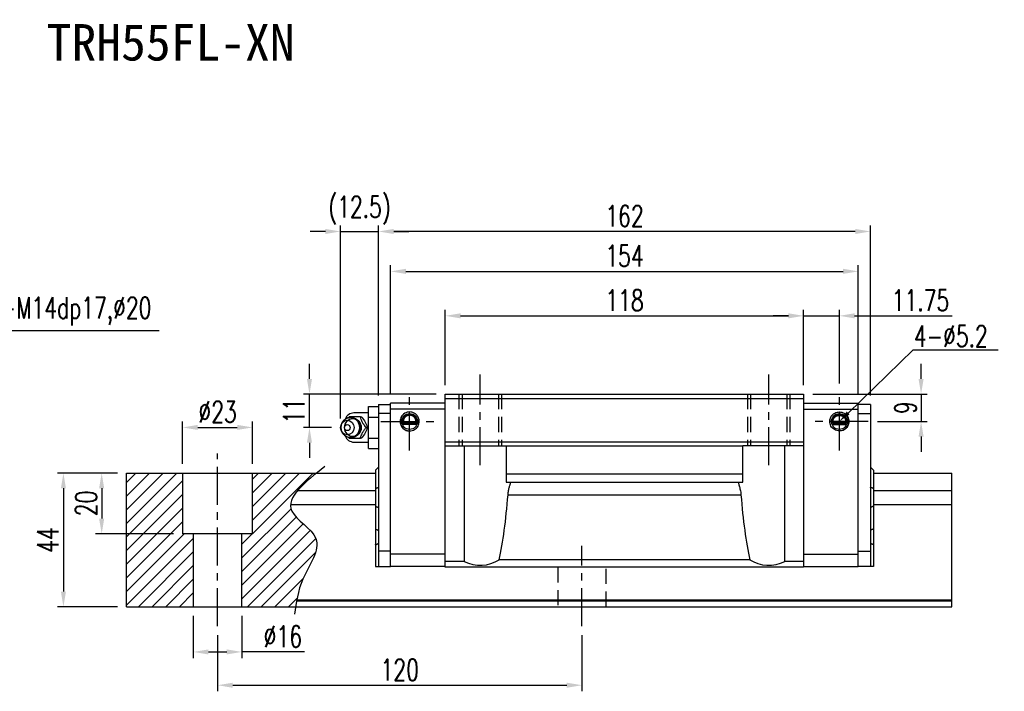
# Model space of a CAD drawing. Header units: millimetres. Extents: x 714 to 1254, y 174 to 638.
# Tile 3 of 3: x 930 to 1254, y 174 to 395. Entities that reach past the tile are written whole.
import ezdxf
from ezdxf import colors
from ezdxf.entities.mleader import LeaderData, LeaderLine
from ezdxf.enums import TextEntityAlignment as Align
from ezdxf.math import Vec2, Vec3

# ---------------------------------------------------------------- set-up
doc = ezdxf.new("R2010")
doc.units = ezdxf.units.MM
doc.header["$LTSCALE"] = 10
doc.linetypes.add('CENTER', pattern=[2, 1.25, -0.25, 0.25, -0.25])
doc.linetypes.add('DASHED', pattern=[0.75, 0.5, -0.25])
for name, color, linetype in [('2', 7, 'Continuous'), ('CHA', 7, 'Continuous'), ('CL', 1, 'CENTER'), ('DIM', 4, 'Continuous'), ('OUT', 3, 'Continuous')]:
    doc.layers.add(name, color=color, linetype=linetype)
doc.styles.add('DIM-7', font='SIMPLEX.shx', dxfattribs={"width": 0.7, "bigfont": 'chineset.shx'})
doc.styles.get("Standard").update_dxf_attribs({"font": 'arial.ttf'})
doc.styles.add('T', font='kaiu.ttf')
doc.dimstyles.new('CNS', dxfattribs={"dimtxt": 3.5, "dimasz": 2.5, "dimexe": 1, "dimexo": 1.5, "dimgap": 0.09, "dimtad": 0, "dimdsep": 46, "dimtxsty": 'DIM-7', "dimcen": 0.09, "dimclrd": 1, "dimclre": 1, "dimclrt": 4, "dimadec": 0, "dimazin": 0, "dimtfac": 1, "dimtix": 1, "dimtmove": 2, "dimatfit": 3, "dimfxl": 1, "dimtvp": 0.971429, "dimtolj": 1, "dimarcsym": 0})

# ---------------------------------------------------------------- blocks, each defined once
blk = doc.blocks.new('*D45')
at = {"layer": 'DEFPOINTS', "color": 0}
for p in [(965.13, 245.84), (956.97, 225.84), (983.63, 225.84)]:
    blk.add_point(p, dxfattribs=at)
at = {"layer": 'DIM', "color": 7, "lineweight": -2}
for p, q in [((962.13, 245.84), (954.97, 245.84)), ((956.97, 240.84), (956.97, 230.84)), ((980.63, 225.84), (954.97, 225.84))]:
    blk.add_line(p, q, dxfattribs=at)
at = {"layer": 'DIM', "color": 7}
for points in [[(956.13, 240.84), (957.8, 240.84), (956.97, 245.84)], [(956.13, 230.84), (957.8, 230.84), (956.97, 225.84)]]:
    blk.add_solid(points, dxfattribs=at)
at = {"layer": 'DIM', "color": 7, "insert": (951.87, 235.84), "char_height": 7, "attachment_point": 5, "rotation": 90, "style": 'DIM-7'}
blk.add_mtext('\\A1;20', dxfattribs=at)
blk = doc.blocks.new('*D46')
at = {"layer": 'DEFPOINTS', "color": 0}
for p in [(965.13, 245.84), (944.37, 201.84), (965.13, 201.84)]:
    blk.add_point(p, dxfattribs=at)
at = {"layer": 'DIM', "color": 7, "lineweight": -2}
for p, q in [((962.13, 245.84), (942.37, 245.84)), ((944.37, 240.84), (944.37, 206.84)), ((962.13, 201.84), (942.37, 201.84))]:
    blk.add_line(p, q, dxfattribs=at)
at = {"layer": 'DIM', "color": 7}
for points in [[(943.54, 240.84), (945.2, 240.84), (944.37, 245.84)], [(943.54, 206.84), (945.2, 206.84), (944.37, 201.84)]]:
    blk.add_solid(points, dxfattribs=at)
at = {"layer": 'DIM', "color": 7, "insert": (939.27, 223.84), "char_height": 7, "attachment_point": 5, "rotation": 90, "style": 'DIM-7'}
blk.add_mtext('\\A1;44', dxfattribs=at)
blk = doc.blocks.new('*D47')
at = {"layer": 'DEFPOINTS', "color": 0}
for p in [(995.13, 195.43), (1115.13, 195.43), (1115.13, 176)]:
    blk.add_point(p, dxfattribs=at)
at = {"layer": 'DIM', "color": 7, "lineweight": -2}
for p, q in [((995.13, 192.43), (995.13, 174)), ((1115.13, 192.43), (1115.13, 174)), ((1000.13, 176), (1110.13, 176))]:
    blk.add_line(p, q, dxfattribs=at)
at = {"layer": 'DIM', "color": 7}
for points in [[(1000.13, 176.83), (1000.13, 175.16), (995.13, 176)], [(1110.13, 176.83), (1110.13, 175.16), (1115.13, 176)]]:
    blk.add_solid(points, dxfattribs=at)
at = {"layer": 'DIM', "color": 7, "insert": (1055.13, 181.1), "char_height": 7, "attachment_point": 5, "style": 'DIM-7'}
blk.add_mtext('\\A1;120', dxfattribs=at)
blk = doc.blocks.new('*D49')
at = {"layer": 'DEFPOINTS', "color": 0}
for p in [(1188.13, 297.62), (1070.13, 271.84), (1188.13, 271.84)]:
    blk.add_point(p, dxfattribs=at)
at = {"layer": 'DIM', "color": 7, "lineweight": -2}
for p, q in [((1070.13, 274.84), (1070.13, 299.62)), ((1188.13, 274.84), (1188.13, 299.62)), ((1075.13, 297.62), (1183.13, 297.62))]:
    blk.add_line(p, q, dxfattribs=at)
at = {"layer": 'DIM', "color": 7}
for points in [[(1075.13, 298.45), (1075.13, 296.78), (1070.13, 297.62)], [(1183.13, 298.45), (1183.13, 296.78), (1188.13, 297.62)]]:
    blk.add_solid(points, dxfattribs=at)
at = {"layer": 'DIM', "color": 7, "insert": (1129.13, 302.72), "char_height": 7, "attachment_point": 5, "style": 'DIM-7'}
blk.add_mtext('\\A1;118', dxfattribs=at)
blk = doc.blocks.new('*D50')
at = {"layer": 'DEFPOINTS', "color": 0}
for p in [(1199.88, 297.62), (1199.88, 272.37), (1188.13, 271.84)]:
    blk.add_point(p, dxfattribs=at)
at = {"layer": 'DIM', "color": 7, "lineweight": -2}
for p, q in [((1188.13, 274.84), (1188.13, 299.62)), ((1199.88, 275.37), (1199.88, 299.62)), ((1183.13, 297.62), (1178.13, 297.62)), ((1188.13, 297.62), (1199.88, 297.62)), ((1204.88, 297.62), (1237.07, 297.62))]:
    blk.add_line(p, q, dxfattribs=at)
at = {"layer": 'DIM', "color": 7}
for points in [[(1183.13, 298.45), (1183.13, 296.78), (1188.13, 297.62)], [(1204.88, 298.45), (1204.88, 296.78), (1199.88, 297.62)]]:
    blk.add_solid(points, dxfattribs=at)
at = {"layer": 'DIM', "color": 7, "insert": (1226.61, 302.72), "char_height": 7, "attachment_point": 5, "style": 'DIM-7'}
blk.add_mtext('\\A1;11.75', dxfattribs=at)
blk = doc.blocks.new('*D36')
at = {"layer": 'DEFPOINTS', "color": 0}
for p in [(1188.13, 271.84), (1209.4, 262.84), (1226.8, 262.84)]:
    blk.add_point(p, dxfattribs=at)
at = {"layer": 'DIM', "color": 7, "lineweight": -2}
for p, q in [((1226.8, 276.84), (1226.8, 281.84)), ((1191.13, 271.84), (1228.8, 271.84)), ((1226.8, 271.84), (1226.8, 262.84)), ((1212.4, 262.84), (1228.8, 262.84)), ((1226.8, 257.84), (1226.8, 252.84))]:
    blk.add_line(p, q, dxfattribs=at)
at = {"layer": 'DIM', "color": 7}
for points in [[(1225.97, 276.84), (1227.64, 276.84), (1226.8, 271.84)], [(1225.97, 257.84), (1227.64, 257.84), (1226.8, 262.84)]]:
    blk.add_solid(points, dxfattribs=at)
at = {"layer": 'DIM', "color": 7, "insert": (1221.7, 267.34), "char_height": 7, "attachment_point": 5, "rotation": 90, "style": 'DIM-7'}
blk.add_mtext('\\A1;9', dxfattribs=at)
blk = doc.blocks.new('*D51')
at = {"layer": 'DEFPOINTS', "color": 0}
for p in [(1006.63, 260.88), (983.63, 245.84), (1006.63, 245.84)]:
    blk.add_point(p, dxfattribs=at)
at = {"layer": 'DIM', "color": 7, "lineweight": -2}
for p, q in [((983.63, 248.84), (983.63, 262.88)), ((1006.63, 248.84), (1006.63, 262.88)), ((988.63, 260.88), (1001.63, 260.88))]:
    blk.add_line(p, q, dxfattribs=at)
at = {"layer": 'DIM', "color": 7}
for points in [[(988.63, 261.71), (988.63, 260.05), (983.63, 260.88)], [(1001.63, 261.71), (1001.63, 260.05), (1006.63, 260.88)]]:
    blk.add_solid(points, dxfattribs=at)
at = {"layer": 'DIM', "color": 7, "insert": (995.13, 265.98), "char_height": 7, "attachment_point": 5, "style": 'DIM-7'}
blk.add_mtext('\\A1;%%c23', dxfattribs=at)
blk = doc.blocks.new('*D52')
at = {"layer": 'DEFPOINTS', "color": 0}
for p in [(987.13, 201.84), (1003.13, 201.84), (1003.13, 186.96)]:
    blk.add_point(p, dxfattribs=at)
at = {"layer": 'DIM', "color": 7, "lineweight": -2}
for p, q in [((987.13, 198.84), (987.13, 184.96)), ((1003.13, 198.84), (1003.13, 184.96)), ((992.13, 186.96), (998.13, 186.96)), ((1023.81, 186.96), (1003.13, 186.96))]:
    blk.add_line(p, q, dxfattribs=at)
at = {"layer": 'DIM', "color": 7}
for points in [[(992.13, 187.79), (992.13, 186.13), (987.13, 186.96)], [(998.13, 187.79), (998.13, 186.13), (1003.13, 186.96)]]:
    blk.add_solid(points, dxfattribs=at)
at = {"layer": 'DIM', "color": 7, "insert": (1016.61, 192.06), "char_height": 7, "attachment_point": 5, "style": 'DIM-7'}
blk.add_mtext('\\A1;%%c16', dxfattribs=at)
blk = doc.blocks.new('*D53')
at = {"layer": 'DEFPOINTS', "color": 0}
for p in [(1048.13, 325.39), (1048.13, 268.44), (1210.13, 268.44)]:
    blk.add_point(p, dxfattribs=at)
at = {"layer": 'DIM', "color": 7, "lineweight": -2}
for p, q in [((1048.13, 271.44), (1048.13, 327.39)), ((1205.13, 325.39), (1053.13, 325.39)), ((1210.13, 271.44), (1210.13, 327.39))]:
    blk.add_line(p, q, dxfattribs=at)
at = {"layer": 'DIM', "color": 7}
for points in [[(1053.13, 326.23), (1053.13, 324.56), (1048.13, 325.39)], [(1205.13, 326.23), (1205.13, 324.56), (1210.13, 325.39)]]:
    blk.add_solid(points, dxfattribs=at)
at = {"layer": 'DIM', "color": 7, "insert": (1129.13, 330.49), "char_height": 7, "attachment_point": 5, "style": 'DIM-7'}
blk.add_mtext('\\A1;162', dxfattribs=at)
blk = doc.blocks.new('*D54')
at = {"layer": 'DEFPOINTS', "color": 0}
for p in [(1025.39, 271.84), (1070.13, 271.84), (1035.63, 260.84)]:
    blk.add_point(p, dxfattribs=at)
at = {"layer": 'DIM', "color": 7, "lineweight": -2}
for p, q in [((1025.39, 276.84), (1025.39, 281.84)), ((1067.13, 271.84), (1023.39, 271.84)), ((1025.39, 260.84), (1025.39, 271.84)), ((1032.63, 260.84), (1023.39, 260.84)), ((1025.39, 255.84), (1025.39, 250.84))]:
    blk.add_line(p, q, dxfattribs=at)
at = {"layer": 'DIM', "color": 7}
for points in [[(1024.56, 276.84), (1026.23, 276.84), (1025.39, 271.84)], [(1024.56, 255.84), (1026.23, 255.84), (1025.39, 260.84)]]:
    blk.add_solid(points, dxfattribs=at)
at = {"layer": 'DIM', "color": 7, "insert": (1020.29, 266.34), "char_height": 7, "attachment_point": 5, "rotation": 90, "style": 'DIM-7'}
blk.add_mtext('\\A1;11', dxfattribs=at)
blk = doc.blocks.new('*D55')
at = {"layer": 'DEFPOINTS', "color": 0}
for p in [(1048.13, 325.39), (1048.13, 268.44), (1035.63, 260.84)]:
    blk.add_point(p, dxfattribs=at)
at = {"layer": 'DIM', "color": 7, "lineweight": -2}
for p, q in [((1030.63, 325.39), (1025.63, 325.39)), ((1035.63, 263.84), (1035.63, 327.39)), ((1035.63, 325.39), (1048.13, 325.39)), ((1048.13, 271.44), (1048.13, 327.39)), ((1053.13, 325.39), (1058.13, 325.39))]:
    blk.add_line(p, q, dxfattribs=at)
at = {"layer": 'DIM', "color": 7}
for points in [[(1030.63, 326.23), (1030.63, 324.56), (1035.63, 325.39)], [(1053.13, 326.23), (1053.13, 324.56), (1048.13, 325.39)]]:
    blk.add_solid(points, dxfattribs=at)
at = {"layer": 'DIM', "color": 7, "insert": (1041.88, 332.33), "char_height": 7, "attachment_point": 5, "style": 'DIM-7'}
blk.add_mtext('\\A1;(12.5)', dxfattribs=at)
blk = doc.blocks.new('*D56')
at = {"layer": 'DEFPOINTS', "color": 0}
for p in [(1206.13, 312.26), (1052.13, 268.84), (1206.13, 268.84)]:
    blk.add_point(p, dxfattribs=at)
at = {"layer": 'DIM', "color": 7, "lineweight": -2}
for p, q in [((1052.13, 271.84), (1052.13, 314.26)), ((1057.13, 312.26), (1201.13, 312.26)), ((1206.13, 271.84), (1206.13, 314.26))]:
    blk.add_line(p, q, dxfattribs=at)
at = {"layer": 'DIM', "color": 7}
for points in [[(1057.13, 313.1), (1057.13, 311.43), (1052.13, 312.26)], [(1201.13, 313.1), (1201.13, 311.43), (1206.13, 312.26)]]:
    blk.add_solid(points, dxfattribs=at)
at = {"layer": 'DIM', "color": 7, "insert": (1129.13, 317.36), "char_height": 7, "attachment_point": 5, "style": 'DIM-7'}
blk.add_mtext('\\A1;154', dxfattribs=at)

msp = doc.modelspace()

# ---------------------------------------------------------------- hatches: boundary and pattern name
at = {"layer": 'DIM'}
h = msp.add_hatch(dxfattribs=at)
h.set_pattern_fill('ANSI31', color=0, style=0)
h.set_pattern_definition([(45, (687.2206, -340.465), (-2.245064, 2.245064), [])])
h.paths.add_polyline_path([(983.628, 245.843), (965.128, 245.843), (965.128, 201.843), (987.128, 201.843), (987.128, 225.843), (983.628, 225.843)])
edge = h.paths.add_edge_path()
edge.add_line((1003.128, 201.843), (1020.824, 201.843))
edge.add_spline(control_points=[(1020.824, 201.843), (1021.265, 204.845), (1022.773, 212.396), (1032.222, 224.49), (1014.274, 233.905), (1022.292, 241.481), (1027.753, 245.843)], knot_values=[2.5847969, 2.5847969, 2.5847969, 2.5847969, 11.9227753, 25.9513579, 37.9037828, 53.6078073, 53.6078073, 53.6078073, 53.6078073], degree=3, periodic=0)
edge.add_line((1027.753, 245.843), (1006.628, 245.843))
edge.add_line((1006.628, 245.843), (1006.628, 225.843))
edge.add_line((1006.628, 225.843), (1003.128, 225.843))
edge.add_line((1003.128, 225.843), (1003.128, 201.843))

# ---------------------------------------------------------------- linework, layer by layer
at = {"layer": '2', "color": 7, "linetype": 'DASHED'}
for p, q in [((1074.628, 271.843), (1074.628, 254.843)), ((1075.628, 271.843), (1075.628, 254.843)), ((1087.628, 271.843), (1087.628, 254.843)), ((1088.628, 271.843), (1088.628, 254.843)), ((1169.628, 271.843), (1169.628, 254.843)), ((1170.628, 271.843), (1170.628, 254.843)), ((1182.628, 271.843), (1182.628, 254.843)), ((1183.628, 271.843), (1183.628, 254.843))]:
    msp.add_line(p, q, dxfattribs=at)
at = {"layer": '2', "color": 0, "linetype": 'Continuous'}
for p, q in [((1044.778, 267.771), (1048.128, 267.771)), ((1044.778, 264.307), (1044.778, 267.771)), ((1048.128, 268.443), (1052.128, 268.443)), ((1048.128, 268.443), (1048.128, 265.443)), ((1052.128, 265.143), (1052.128, 268.843)), ((1070.128, 268.843), (1052.128, 268.843)), ((1070.128, 266.844), (1052.128, 266.844)), ((1188.128, 268.843), (1206.128, 268.843)), ((1188.128, 266.844), (1206.128, 266.844)), ((1206.128, 265.143), (1206.128, 268.843)), ((1210.128, 268.443), (1206.128, 268.443)), ((1210.128, 268.443), (1210.128, 265.443)), ((1036.425, 262.802), (1036.061, 262.268)), ((1044.778, 265.643), (1040.045, 265.643)), ((1044.778, 257.379), (1044.778, 264.307)), ((1044.778, 264.307), (1048.128, 264.307)), ((1052.128, 265.443), (1048.128, 265.443)), ((1048.128, 265.443), (1048.128, 220.143)), ((1052.128, 220.143), (1052.128, 265.443)), ((1060.405, 262.632), (1056.352, 262.632)), ((1197.852, 262.632), (1201.905, 262.632)), ((1206.128, 220.143), (1206.128, 265.443)), ((1206.128, 265.443), (1210.128, 265.443)), ((1210.128, 265.443), (1210.128, 220.143)), ((1036.061, 259.418), (1036.425, 258.884)), ((1060.852, 262.043), (1055.904, 262.043)), ((1060.798, 261.892), (1055.958, 261.892)), ((1060.623, 262.343), (1056.133, 262.343)), ((1197.404, 262.043), (1202.352, 262.043)), ((1197.458, 261.892), (1202.298, 261.892)), ((1197.633, 262.343), (1202.123, 262.343)), ((1044.778, 253.915), (1044.778, 257.379)), ((1044.778, 257.379), (1048.128, 257.379)), ((1040.045, 256.043), (1044.778, 256.043)), ((1044.778, 253.915), (1048.128, 253.915)), ((1047.128, 246.843), (1048.128, 247.843)), ((1047.128, 246.843), (1047.128, 240.758)), ((1211.128, 246.843), (1210.128, 247.843)), ((1211.128, 246.843), (1211.128, 240.758)), ((965.128, 245.843), (1047.128, 245.843)), ((965.128, 201.843), (965.128, 245.843)), ((983.628, 245.843), (983.628, 225.843)), ((1006.628, 225.843), (1006.628, 245.843)), ((1211.128, 245.843), (1236.888, 245.843)), ((1236.888, 201.843), (1236.888, 245.843)), ((1021.528, 240.135), (1047.128, 240.135)), ((1047.128, 240.758), (1047.128, 234.927)), ((1211.128, 240.758), (1211.128, 234.927)), ((1211.128, 240.135), (1236.888, 240.135)), ((1019.201, 235.551), (1047.128, 235.551)), ((1047.128, 234.927), (1047.128, 227.427)), ((1211.128, 235.551), (1236.888, 235.551)), ((1211.128, 234.927), (1211.128, 227.427)), ((1047.128, 227.427), (1047.128, 222.256)), ((1211.128, 227.427), (1211.128, 222.256)), ((1006.628, 225.843), (983.628, 225.843)), ((987.128, 225.843), (987.128, 201.843)), ((1003.128, 201.843), (1003.128, 225.843)), ((1047.128, 222.256), (1047.128, 215.143)), ((1211.128, 222.256), (1211.128, 215.143)), ((1052.128, 220.143), (1048.128, 220.143)), ((1048.128, 220.143), (1048.128, 215.143)), ((1052.128, 215.143), (1052.128, 220.143)), ((1070.128, 219.143), (1052.128, 219.143)), ((1188.128, 219.143), (1206.128, 219.143)), ((1206.128, 215.143), (1206.128, 220.143)), ((1206.128, 220.143), (1210.128, 220.143)), ((1210.128, 220.143), (1210.128, 215.143)), ((1047.128, 215.143), (1048.128, 215.143)), ((1048.128, 215.143), (1052.128, 215.143)), ((1070.128, 215.143), (1052.128, 215.143)), ((1188.128, 215.143), (1206.128, 215.143)), ((1210.128, 215.143), (1206.128, 215.143)), ((1211.128, 215.143), (1210.128, 215.143)), ((965.128, 201.843), (1236.888, 201.843)), ((1236.888, 203.622), (1021.108, 203.622)), ((1021.204, 204.152), (1236.888, 204.152))]:
    msp.add_line(p, q, dxfattribs=at)
at = {"layer": '2', "color": 0, "linetype": 'DASHED'}
for p, q in [((1107.128, 214.843), (1107.128, 201.843)), ((1123.128, 201.843), (1123.128, 214.843))]:
    msp.add_line(p, q, dxfattribs=at)
at = {"layer": '2', "color": 0, "linetype": 'Continuous'}
for centre in [(1058.378, 262.843), (1199.878, 262.843)]:
    msp.add_circle(centre, 2.6, dxfattribs=at)
for centre, radius, start, end in [((1040.045, 262.643), 3, 89.99998, 161.42204), ((1058.378, 262.843), 3.098, 141.48563, 180), ((1058.378, 262.843), 3.098, 180, 269.4375), ((1199.878, 262.843), 3.098, 270.5625, 0), ((1199.878, 262.843), 3.098, 0, 38.51437), ((1040.045, 259.043), 3, 198.57796, 270.00002)]:
    msp.add_arc(centre, radius, start, end, dxfattribs=at)
for centre, major_axis in [((1037.846, 260.843), (0, -2.4)), ((1038.879, 260.843), (0, -3.3)), ((1039.694, 260.843), (0, -2.962)), ((1037.846, 260.843), (0, -1))]:
    msp.add_ellipse(centre, major_axis=major_axis, ratio=0.9238797, dxfattribs=at)
for centre, major_axis, start_param, end_param in [((1038.879, 260.843), (0, -3.3), 1.5707964, 4.0768055), ((1039.694, 260.843), (0, -2.962), 1.5707964, 2.6988246), ((1038.879, 260.843), (0, -3.3), 0, 1.5707962), ((1039.694, 260.843), (0, -2.962), 0.4234277, 1.5707964), ((1038.879, 260.843), (0, -3.3), 5.3478744, 6.2831853)]:
    msp.add_ellipse(centre, major_axis=major_axis, ratio=0.9238797, start_param=start_param, end_param=end_param, dxfattribs=at)
for points, degree, knots in [([(1058.378, 265.981), (1058.088, 265.957), (1057.515, 265.911), (1056.729, 265.554), (1056.078, 265.03), (1055.596, 264.367), (1055.306, 263.623), (1055.194, 262.729), (1055.389, 261.648), (1056.166, 260.439), (1057.337, 259.774), (1058.15, 259.721), (1058.378, 259.706)], 3, [0, 0, 0, 0, 0.088414, 0.1748885, 0.2594231, 0.3420175, 0.4226713, 0.5013844, 0.6152487, 0.7511468, 0.9302271, 1, 1, 1, 1]), ([(1058.378, 259.706), (1058.668, 259.729), (1059.241, 259.775), (1060.027, 260.133), (1060.679, 260.657), (1061.16, 261.32), (1061.451, 262.064), (1061.562, 262.958), (1061.367, 264.038), (1060.591, 265.248), (1059.42, 265.912), (1058.606, 265.966), (1058.378, 265.981)], 3, [0, 0, 0, 0, 0.088414, 0.1748885, 0.2594231, 0.3420175, 0.4226713, 0.5013844, 0.6152487, 0.7511468, 0.9302271, 1, 1, 1, 1]), ([(1199.878, 259.706), (1199.588, 259.729), (1199.015, 259.775), (1198.229, 260.133), (1197.578, 260.657), (1197.096, 261.32), (1196.806, 262.064), (1196.694, 262.958), (1196.889, 264.038), (1197.666, 265.248), (1198.837, 265.912), (1199.65, 265.966), (1199.878, 265.981)], 3, [0, 0, 0, 0, 0.088414, 0.1748885, 0.2594231, 0.3420175, 0.4226713, 0.5013844, 0.6152487, 0.7511468, 0.9302271, 1, 1, 1, 1]), ([(1199.878, 265.981), (1200.168, 265.957), (1200.741, 265.911), (1201.527, 265.554), (1202.179, 265.03), (1202.66, 264.367), (1202.951, 263.623), (1203.062, 262.729), (1202.867, 261.648), (1202.091, 260.439), (1200.92, 259.774), (1200.106, 259.721), (1199.878, 259.706)], 3, [0, 0, 0, 0, 0.088414, 0.1748885, 0.2594231, 0.3420175, 0.4226713, 0.5013844, 0.6152487, 0.7511468, 0.9302271, 1, 1, 1, 1]), ([(1042.169, 264.343), (1041.451, 264.343), (1040.682, 264.343), (1039.375, 264.343), (1038.888, 264.343), (1038.436, 264.343)], 3, [0, 0, 0, 0, 0.5, 0.5, 1, 1, 1, 1]), ([(1042.179, 260.843), (1042.178, 261.093), (1042.123, 261.59), (1041.865, 262.318), (1041.438, 262.976), (1040.863, 263.52), (1040.178, 263.909), (1039.498, 264.114), (1039.061, 264.133), (1038.878, 264.125)], 3, [0, 0, 0, 0, 0.1424122, 0.2912277, 0.4421098, 0.5939693, 0.7455107, 0.8956214, 1, 1, 1, 1]), ([(1044.036, 260.843), (1043.771, 261.189), (1043.503, 261.543), (1043.087, 262.172), (1042.926, 262.441), (1042.657, 262.969), (1042.546, 263.231), (1042.342, 263.777), (1042.254, 264.063), (1042.169, 264.343)], 3, [0, 0, 0, 0, 0.316279, 0.316279, 0.5305075, 0.5305075, 0.7443494, 0.7443494, 1, 1, 1, 1]), ([(1042.584, 264.343), (1042.997, 263.796), (1043.395, 263.211), (1044.048, 261.989), (1044.279, 261.394), (1044.451, 260.843)], 3, [0, 0, 0, 0, 0.5, 0.5, 1, 1, 1, 1]), ([(1060.623, 262.343), (1060.651, 262.468), (1060.688, 262.731), (1060.67, 263.175), (1060.577, 263.544), (1060.468, 263.813), (1060.367, 264.006), (1060.25, 264.185), (1060.115, 264.356), (1059.952, 264.527), (1059.703, 264.736), (1059.401, 264.917), (1059.062, 265.045), (1058.793, 265.111), (1058.52, 265.144), (1058.148, 265.145), (1057.67, 265.058), (1057.217, 264.845), (1056.902, 264.615), (1056.692, 264.416), (1056.516, 264.202), (1056.367, 263.971), (1056.247, 263.722), (1056.157, 263.461), (1056.097, 263.18), (1056.073, 262.894), (1056.084, 262.614), (1056.113, 262.432), (1056.133, 262.343)], 3, [0, 0, 0, 0, 0.0625, 0.125, 0.1875, 0.21875, 0.25, 0.28125, 0.3125, 0.34375, 0.375, 0.4375, 0.46875, 0.5, 0.53125, 0.5625, 0.625, 0.6875, 0.71875, 0.75, 0.78125, 0.8125, 0.84375, 0.875, 0.90625, 0.9375, 0.96875, 1, 1, 1, 1]), ([(1060.405, 262.632), (1060.448, 262.844), (1060.437, 263.062), (1060.426, 263.275), (1060.362, 263.486), (1060.3, 263.692), (1060.19, 263.881), (1060.081, 264.067), (1059.931, 264.226), (1059.784, 264.383), (1059.603, 264.506), (1059.425, 264.627), (1059.222, 264.71), (1059.024, 264.792), (1058.809, 264.834), (1058.597, 264.875), (1058.379, 264.875), (1057.937, 264.876), (1057.535, 264.71), (1057.122, 264.541), (1056.826, 264.227), (1056.676, 264.068), (1056.457, 263.694), (1056.331, 263.278), (1056.309, 262.845), (1056.352, 262.632)], 2, [0, 0, 0, 0.0625, 0.0625, 0.125, 0.125, 0.1875, 0.1875, 0.25, 0.25, 0.3125, 0.3125, 0.375, 0.375, 0.4375, 0.4375, 0.5, 0.5, 0.625, 0.625, 0.75, 0.75, 0.8125, 0.875, 0.9375, 1, 1, 1]), ([(1197.633, 262.343), (1197.606, 262.468), (1197.568, 262.731), (1197.587, 263.174), (1197.679, 263.544), (1197.789, 263.813), (1197.89, 264.006), (1198.006, 264.185), (1198.141, 264.356), (1198.305, 264.527), (1198.554, 264.736), (1198.856, 264.917), (1199.195, 265.045), (1199.464, 265.111), (1199.737, 265.144), (1200.109, 265.145), (1200.586, 265.058), (1201.04, 264.845), (1201.354, 264.615), (1201.565, 264.416), (1201.741, 264.202), (1201.889, 263.971), (1202.01, 263.722), (1202.1, 263.461), (1202.16, 263.18), (1202.184, 262.894), (1202.172, 262.614), (1202.143, 262.432), (1202.123, 262.343)], 3, [0, 0, 0, 0, 0.0625, 0.125, 0.1875, 0.21875, 0.25, 0.28125, 0.3125, 0.34375, 0.375, 0.4375, 0.46875, 0.5, 0.53125, 0.5625, 0.625, 0.6875, 0.71875, 0.75, 0.78125, 0.8125, 0.84375, 0.875, 0.90625, 0.9375, 0.96875, 1, 1, 1, 1]), ([(1197.852, 262.632), (1197.809, 262.844), (1197.82, 263.062), (1197.831, 263.275), (1197.894, 263.486), (1197.956, 263.691), (1198.067, 263.881), (1198.175, 264.067), (1198.325, 264.226), (1198.473, 264.383), (1198.654, 264.506), (1198.832, 264.627), (1199.034, 264.71), (1199.233, 264.792), (1199.448, 264.834), (1199.66, 264.875), (1199.878, 264.875), (1200.319, 264.875), (1200.722, 264.71), (1201.134, 264.541), (1201.431, 264.227), (1201.58, 264.068), (1201.8, 263.693), (1201.926, 263.278), (1201.948, 262.845), (1201.905, 262.632)], 2, [0, 0, 0, 0.0625, 0.0625, 0.125, 0.125, 0.1875, 0.1875, 0.25, 0.25, 0.3125, 0.3125, 0.375, 0.375, 0.4375, 0.4375, 0.5, 0.5, 0.625, 0.625, 0.75, 0.75, 0.8125, 0.875, 0.9375, 1, 1, 1]), ([(1039.22, 257.565), (1039.267, 257.569), (1039.563, 257.596), (1040.094, 257.747), (1040.754, 258.094), (1041.316, 258.578), (1041.756, 259.172), (1042.055, 259.85), (1042.166, 260.424), (1042.179, 260.756), (1042.179, 260.843)], 3, [0, 0, 0, 0, 0.0297339, 0.1848987, 0.3380427, 0.4898314, 0.6411412, 0.7929758, 0.9463445, 1, 1, 1, 1]), ([(1042.169, 257.343), (1042.273, 257.689), (1042.383, 258.043), (1042.638, 258.672), (1042.764, 258.941), (1043.057, 259.469), (1043.226, 259.731), (1043.605, 260.277), (1043.821, 260.563), (1044.036, 260.843)], 3, [0, 0, 0, 0, 0.316279, 0.316279, 0.5305075, 0.5305075, 0.7443494, 0.7443494, 1, 1, 1, 1]), ([(1044.451, 260.843), (1044.28, 260.296), (1044.053, 259.711), (1043.403, 258.489), (1042.999, 257.894), (1042.584, 257.343)], 3, [0, 0, 0, 0, 0.5, 0.5, 1, 1, 1, 1]), ([(1038.436, 257.343), (1038.895, 257.343), (1039.389, 257.343), (1040.738, 257.343), (1041.461, 257.343), (1042.169, 257.343)], 3, [0, 0, 0, 0, 0.5, 0.5, 1, 1, 1, 1])]:
    msp.add_open_spline(points, degree=degree, knots=knots, dxfattribs=at)
for points, degree in [([(1038.436, 264.343), (1038.348, 264.229), (1038.259, 264.113), (1038.172, 263.996)], 3), ([(1042.169, 264.343), (1042.584, 264.343)], 1), ([(1056.352, 262.632), (1056.239, 262.492), (1056.133, 262.343)], 2), ([(1060.405, 262.632), (1060.478, 262.536), (1060.55, 262.439), (1060.623, 262.343)], 3), ([(1197.852, 262.632), (1197.779, 262.536), (1197.706, 262.439), (1197.633, 262.343)], 3), ([(1201.905, 262.632), (1202.018, 262.492), (1202.123, 262.343)], 2), ([(1044.036, 260.843), (1044.451, 260.843)], 1), ([(1038.191, 257.665), (1038.272, 257.557), (1038.354, 257.45), (1038.436, 257.343)], 3), ([(1038.901, 257.564), (1038.958, 257.561), (1039.015, 257.56), (1039.072, 257.56)], 3), ([(1042.584, 257.343), (1042.169, 257.343)], 1), ([(1047.128, 240.758), (1048.128, 241.172)], 1), ([(1211.128, 240.758), (1210.128, 241.172)], 1), ([(1047.128, 234.927), (1048.128, 234.514)], 1), ([(1211.128, 234.927), (1210.128, 234.514)], 1), ([(1047.128, 227.427), (1048.128, 227.014)], 1), ([(1211.128, 227.427), (1210.129, 227.014)], 1), ([(1047.128, 222.256), (1048.128, 222.671)], 1), ([(1211.128, 222.256), (1210.128, 222.671)], 1)]:
    msp.add_open_spline(points, degree=degree, dxfattribs=at)
at = {"layer": 'CL', "color": 0}
for p, q in [((1081.628, 248.431), (1081.628, 278.256)), ((1176.628, 248.431), (1176.628, 278.256)), ((1058.378, 253.318), (1058.378, 272.368)), ((1199.878, 253.318), (1199.878, 272.368)), ((1048.853, 262.843), (1067.903, 262.843)), ((1209.403, 262.843), (1190.353, 262.843)), ((995.128, 195.431), (995.128, 252.256)), ((1115.128, 195.431), (1115.128, 221.92))]:
    msp.add_line(p, q, dxfattribs=at)
at = {"layer": 'DIM', "color": 0}
msp.add_open_spline([(1030.499, 248.001), (1023.965, 242.909), (1013.161, 234.489), (1032.222, 224.49), (1022.098, 211.532), (1020.995, 203.219), (1020.489, 199.411)], degree=3, knots=[0, 0, 0, 0, 18.2888214, 30.2412463, 44.2698289, 56.1319341, 56.1319341, 56.1319341, 56.1319341], dxfattribs=at)
at = {"layer": 'OUT', "color": 7}
for p, q in [((1070.128, 271.843), (1188.128, 271.843)), ((1070.128, 214.843), (1070.128, 271.843)), ((1188.128, 270.293), (1070.128, 270.293)), ((1188.128, 271.843), (1188.128, 214.843)), ((1188.128, 256.063), (1070.128, 256.063)), ((1070.128, 254.843), (1090.128, 254.843)), ((1076.36, 254.843), (1076.36, 216.74)), ((1090.128, 254.843), (1168.128, 254.843)), ((1090.128, 254.843), (1090.128, 245.582)), ((1188.128, 254.843), (1168.128, 254.843)), ((1168.128, 245.582), (1168.128, 254.843)), ((1181.896, 216.74), (1181.896, 254.843)), ((1090.128, 245.582), (1168.128, 245.582)), ((1090.128, 245.582), (1090.128, 242.843)), ((1168.128, 242.843), (1168.128, 245.582)), ((1090.128, 242.843), (1168.128, 242.843)), ((1090.771, 238.711), (1167.486, 238.711)), ((1170.403, 217.305), (1087.853, 217.305)), ((1076.36, 216.74), (1070.128, 216.74)), ((1188.128, 214.843), (1070.128, 214.843)), ((1188.128, 216.74), (1181.896, 216.74))]:
    msp.add_line(p, q, dxfattribs=at)
for centre, major_axis, ratio, start_param, end_param in [((1081.628, 261.691), (0, 56.713), 0.176327, 3.8134975, 4.2952029), ((1176.628, 261.691), (0, 56.713), 0.176327, 1.9879824, 2.4696878), ((1081.628, 223.874), (10, 0), 0.8392707, 4.1575779, 5.3842938), ((1176.628, 223.874), (10, 0), 0.8392707, 4.0404842, 5.2672)]:
    msp.add_ellipse(centre, major_axis=major_axis, ratio=ratio, start_param=start_param, end_param=end_param, dxfattribs=at)
for points, knots in [([(1090.771, 238.711), (1090.809, 239.201), (1090.877, 239.662), (1091.004, 240.315), (1091.05, 240.526), (1091.145, 240.921), (1091.193, 241.107), (1091.289, 241.459), (1091.336, 241.624), (1091.423, 241.924), (1091.462, 242.06), (1091.532, 242.302), (1091.561, 242.409), (1091.605, 242.589), (1091.619, 242.661), (1091.625, 242.716)], [0, 0, 0, 0, 0.25, 0.25, 0.375, 0.375, 0.5, 0.5, 0.625, 0.625, 0.75, 0.75, 0.875, 0.875, 1, 1, 1, 1]), ([(1091.621, 242.751), (1091.621, 242.787), (1091.622, 242.839), (1091.598, 242.842), (1091.59, 242.843)], [0, 0, 0, 0, 0.6804166, 1, 1, 1, 1]), ([(1166.666, 242.843), (1166.641, 242.843), (1166.628, 242.817), (1166.628, 242.715), (1166.641, 242.638), (1166.688, 242.435), (1166.722, 242.311), (1166.806, 242.02), (1166.856, 241.85), (1166.962, 241.478), (1167.019, 241.275), (1167.134, 240.833), (1167.192, 240.593), (1167.298, 240.095), (1167.347, 239.835), (1167.429, 239.288), (1167.463, 239.003), (1167.486, 238.711)], [0, 0, 0, 0, 0.125, 0.125, 0.25, 0.25, 0.375, 0.375, 0.5, 0.5, 0.625, 0.625, 0.75, 0.75, 0.875, 0.875, 1, 1, 1, 1])]:
    msp.add_open_spline(points, degree=3, knots=knots, dxfattribs=at)

# ---------------------------------------------------------------- texts
at = {"layer": 'CHA', "color": 7, "style": 'T'}
msp.add_text('TRH55FL-XN', height=12, dxfattribs=at).set_placement((979.68, 387.568), align=Align.MIDDLE)
at = {"layer": 'DIM', "color": 7, "insert": (919.16, 294.443), "char_height": 7, "attachment_point": 7, "style": 'DIM-7'}
msp.add_mtext('\\A1;4-M14dp17,%%C20', dxfattribs=at)
at = {"layer": 'DIM', "color": 0, "insert": (1224.385, 287.451), "char_height": 7, "attachment_point": 7, "style": 'DIM-7'}
msp.add_mtext('\\A1;4-%%C5.2', dxfattribs=at)

# ---------------------------------------------------------------- dimensions: what is measured, and where the dimension line sits
at = {"layer": 'DIM', "color": 0}
for base, p1, p2, text, override, picture, middle in [((1048.128, 325.392), (1035.628, 260.843), (1048.128, 268.443), '(<>)', {"dimscale": 2, "dimgap": 0.8, "dimtad": 1, "dimclrd": 7, "dimclre": 7, "dimclrt": 7, "dimadec": 2, "dimazin": 2, "dimtmove": 0}, '*D55', (1041.878, 325.392)), ((1003.128, 186.961), (987.128, 201.843), (1003.128, 201.843), '%%c<>', {"dimscale": 2, "dimgap": 0.8, "dimtad": 1, "dimclrd": 7, "dimclre": 7, "dimclrt": 7, "dimadec": 2, "dimazin": 2, "dimtmove": 1}, '*D52', (1016.611, 187.677))]:
    dim = msp.add_linear_dim(base=base, p1=p1, p2=p2, text=text, dimstyle='CNS', override=override, dxfattribs=at)
    dim.commit()
    dim.dimension.update_dxf_attribs({"geometry": picture, "text_midpoint": middle, "dimtype": 160})
for base, p1, p2, picture, middle in [((1048.128, 325.392), (1210.128, 268.443), (1048.128, 268.443), '*D53', (1129.128, 330.492)), ((1206.128, 312.262), (1052.128, 268.843), (1206.128, 268.843), '*D56', (1129.128, 317.362)), ((1188.128, 297.617), (1070.128, 271.843), (1188.128, 271.843), '*D49', (1129.128, 302.717)), ((1115.128, 175.998), (995.128, 195.431), (1115.128, 195.431), '*D47', (1055.128, 181.098))]:
    dim = msp.add_linear_dim(base=base, p1=p1, p2=p2, dimstyle='CNS', override={"dimscale": 2, "dimgap": 0.8, "dimtad": 1, "dimclrd": 7, "dimclre": 7, "dimclrt": 7, "dimadec": 2, "dimazin": 2, "dimtmove": 1}, dxfattribs=at)
    dim.commit()
    dim.dimension.update_dxf_attribs({"geometry": picture, "text_midpoint": middle})
dim = msp.add_linear_dim(base=(1199.878, 297.617), p1=(1188.128, 271.843), p2=(1199.878, 272.368), dimstyle='CNS', override={"dimscale": 2, "dimgap": 0.8, "dimtad": 1, "dimclrd": 7, "dimclre": 7, "dimclrt": 7, "dimadec": 2, "dimazin": 2, "dimtmove": 0}, dxfattribs=at)
dim.commit()
dim.dimension.update_dxf_attribs({"geometry": '*D50', "text_midpoint": (1226.606, 297.617), "dimtype": 160})
for base, p1, p2, picture, middle in [((1025.393, 271.843), (1035.628, 260.843), (1070.128, 271.843), '*D54', (1020.293, 266.343)), ((1226.804, 262.843), (1188.128, 271.843), (1209.403, 262.843), '*D36', (1221.704, 267.343)), ((944.369, 201.843), (965.128, 245.843), (965.128, 201.843), '*D46', (939.269, 223.843)), ((956.968, 225.843), (965.128, 245.843), (983.628, 225.843), '*D45', (951.868, 235.843))]:
    dim = msp.add_linear_dim(base=base, p1=p1, p2=p2, angle=90, dimstyle='CNS', override={"dimscale": 2, "dimgap": 0.8, "dimtad": 1, "dimclrd": 7, "dimclre": 7, "dimclrt": 7, "dimadec": 2, "dimazin": 2, "dimtmove": 1}, dxfattribs=at)
    dim.commit()
    dim.dimension.update_dxf_attribs({"geometry": picture, "text_midpoint": middle})
dim = msp.add_linear_dim(base=(1006.628, 260.879), p1=(983.628, 245.843), p2=(1006.628, 245.843), text='%%c<>', dimstyle='CNS', override={"dimscale": 2, "dimgap": 0.8, "dimtad": 1, "dimclrd": 7, "dimclre": 7, "dimclrt": 7, "dimadec": 2, "dimazin": 2, "dimtmove": 1}, dxfattribs=at)
dim.commit()
dim.dimension.update_dxf_attribs({"geometry": '*D51', "text_midpoint": (995.128, 265.979)})

# ---------------------------------------------------------------- leaders
at = {"layer": 'DIM', "color": 7, "annotation_type": 0, "has_hookline": 1, "hookline_direction": 0, "text_width": 56.7}
msp.add_leader([(890.565, 271.843), (912.56, 292.843), (917.56, 292.843)], dimstyle='CNS', override={"dimscale": 2, "dimgap": 0.8, "dimtad": 1, "dimclrd": 7, "dimclre": 4, "dimadec": 2, "dimazin": 2, "dimtmove": 1}, dxfattribs=at)
at = {"layer": 'DIM', "color": 0}
ml = msp.add_multileader_mtext('Standard', dxfattribs=at)
ml.set_content('')
ml.set_leader_properties()
ml.build(insert=Vec2(0, 0))
ml.multileader.update_dxf_attribs({"dogleg_length": 28})
ctx = ml.context
ctx.base_point, ctx.plane_origin = Vec3(1252.204, 286.422), Vec3(1199.878, 262.843)
notes = []
notes.append((ctx, [(0, (1, 1, 0), (1224.204, 286.422), (1, 0), 28, [(0, [(1199.878, 262.843)], 0, [])])]))
ctx.mtext.insert, ctx.mtext.flow_direction = Vec3(1254.204, 288.422), 5
for ctx, leaders in notes:
    for number, flags, end, landing, length, lines in leaders:
        leader = LeaderData()
        leader.index, (leader.has_last_leader_line, leader.has_dogleg_vector, leader.attachment_direction) = number, flags
        leader.last_leader_point, leader.dogleg_vector, leader.dogleg_length = Vec3(end), Vec3(landing), length
        for number, points, colour, breaks in lines:
            line = LeaderLine()
            line.index, line.vertices, line.color, line.breaks = number, Vec3.list(points), colors.encode_raw_color(colour), breaks
            leader.lines.append(line)
        ctx.leaders.append(leader)

doc.saveas('drawing.dxf')
